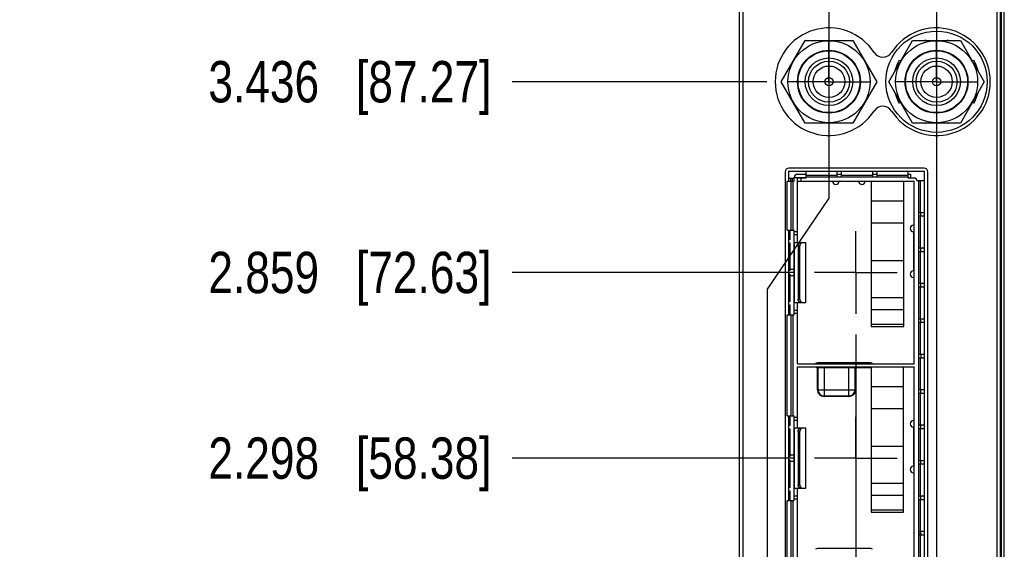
# Model space of a CAD drawing. Header units: inches. Extents: x 0.2 to 16.8, y 0.2 to 10.8.
# Tile 4 of 15: x 4.7 to 7.7, y 5.6 to 7.2. Entities that reach past the tile are written whole.
import ezdxf

# ---------------------------------------------------------------- set-up
doc = ezdxf.new("R2010")
doc.units = ezdxf.units.IN
doc.header["$LTSCALE"] = 0.935
doc.header["$MEASUREMENT"] = 0
doc.linetypes.add('CENTER', pattern=[0.6, 0.375, -0.075, 0.075, -0.075])
doc.layers.get('0').update_dxf_attribs({"linetype": 'CONTINUOUS'})
doc.layers.add('02___PRT_ALL_AXES', color=7, linetype='CONTINUOUS')
doc.layers.add('DIMENSIONS', color=7, linetype='CONTINUOUS')
doc.styles.get("Standard").update_dxf_attribs({"font": 'txt', "width": 0.8})
doc.dimstyles.new('DIMSTYLE_1', dxfattribs={"dimtxt": 0.125, "dimasz": 0.18, "dimexe": 0.125, "dimexo": 0.0625, "dimgap": 0.03125, "dimtad": 0, "dimtih": 1, "dimtoh": 1, "dimdec": 3, "dimzin": 4, "dimdsep": 46, "dimtxsty": 'STANDARD', "dimblk": '_FILLED', "dimblk1": '_FILLED', "dimblk2": '_FILLED', "dimcen": 0.09, "dimadec": 0, "dimazin": 0, "dimtp": 0.01, "dimtm": 0.01, "dimtfac": 1, "dimtdec": 3, "dimtofl": 0, "dimtmove": 0, "dimatfit": 3, "dimldrblk": '_FILLED', "dimfxl": 1, "dimtolj": 1, "dimtzin": 4, "dimarcsym": 0})

# ---------------------------------------------------------------- blocks, each defined once
blk = doc.blocks.new('*D3')
at = {"layer": 'DIMENSIONS', "color": 2, "linetype": 'CONTINUOUS'}
blk.add_line((7.5039, 7.3599), (7.5039, 2.729), dxfattribs=at)
at = {"layer": 'DIMENSIONS', "color": 2, "linetype": 'CONTINUOUS', "insert": (7.4414, 2.6665), "char_height": 0.125, "width": 1.425, "attachment_point": 3, "rotation": 90, "line_spacing_factor": 0.9}
blk.add_mtext('2X .301{\\Ftxt.shx;\\W1.000000;\\H0.125000; }[7.65]', dxfattribs=at)
blk = doc.blocks.new('_FILLED')
at = {"color": 0, "linetype": 'BYBLOCK'}
blk.add_solid([(0, 0), (-1, 0.174), (-1, -0.174)], dxfattribs=at)
blk = doc.blocks.new('*D4')
at = {"layer": 'DIMENSIONS', "color": 2, "linetype": 'CONTINUOUS'}
for p, q in [((7.1789, 7.3599), (7.1789, 6.6952)), ((7.1789, 6.6952), (6.9926, 6.4203)), ((6.9926, 6.4203), (6.9926, 2.729))]:
    blk.add_line(p, q, dxfattribs=at)
at = {"layer": 'DIMENSIONS', "color": 2, "linetype": 'CONTINUOUS', "insert": (6.9301, 2.6665), "char_height": 0.125, "width": 1.425, "attachment_point": 3, "rotation": 90, "line_spacing_factor": 0.9}
blk.add_mtext('2X .024{\\Ftxt.shx;\\W1.000000;\\H0.125000; }[0.61]', dxfattribs=at)
blk = doc.blocks.new('*D5')
at = {"layer": 'DIMENSIONS', "color": 2, "linetype": 'CONTINUOUS'}
blk.add_line((7.2598, 6.2833), (7.2598, 2.729), dxfattribs=at)
at = {"layer": 'DIMENSIONS', "color": 2, "linetype": 'CONTINUOUS', "insert": (7.1973, 2.6665), "char_height": 0.125, "width": 1.425, "attachment_point": 3, "rotation": 90, "line_spacing_factor": 0.9}
blk.add_mtext('4X .057{\\Ftxt.shx;\\W1.000000;\\H0.125000; }[1.44]', dxfattribs=at)
blk = doc.blocks.new('*D9')
at = {"layer": 'DIMENSIONS', "color": 2, "linetype": 'CONTINUOUS'}
blk.add_line((7.0722, 5.9099), (6.2214, 5.9099), dxfattribs=at)
at = {"layer": 'DIMENSIONS', "color": 2, "linetype": 'CONTINUOUS', "insert": (6.1589, 5.9724), "char_height": 0.125, "width": 1.325, "attachment_point": 3, "line_spacing_factor": 0.9}
blk.add_mtext('2.298{\\Ftxt.shx;\\W1.000000;\\H0.125000; }[58.38]', dxfattribs=at)
blk = doc.blocks.new('*D10')
at = {"layer": 'DIMENSIONS', "color": 2, "linetype": 'CONTINUOUS'}
blk.add_line((7.0722, 6.4709), (6.2214, 6.4709), dxfattribs=at)
at = {"layer": 'DIMENSIONS', "color": 2, "linetype": 'CONTINUOUS', "insert": (6.1589, 6.5334), "char_height": 0.125, "width": 1.325, "attachment_point": 3, "line_spacing_factor": 0.9}
blk.add_mtext('2.859{\\Ftxt.shx;\\W1.000000;\\H0.125000; }[72.63]', dxfattribs=at)
blk = doc.blocks.new('*D11')
at = {"layer": 'DIMENSIONS', "color": 2, "linetype": 'CONTINUOUS'}
blk.add_line((6.9913, 7.0474), (6.2214, 7.0474), dxfattribs=at)
at = {"layer": 'DIMENSIONS', "color": 2, "linetype": 'CONTINUOUS', "insert": (6.1589, 7.1099), "char_height": 0.125, "width": 1.325, "attachment_point": 3, "line_spacing_factor": 0.9}
blk.add_mtext('3.436{\\Ftxt.shx;\\W1.000000;\\H0.125000; }[87.27]', dxfattribs=at)
blk = doc.blocks.new('*D12')
at = {"layer": 'DIMENSIONS', "color": 2, "linetype": 'CONTINUOUS'}
blk.add_line((6.9913, 7.4224), (6.2214, 7.4224), dxfattribs=at)
at = {"layer": 'DIMENSIONS', "color": 2, "linetype": 'CONTINUOUS', "insert": (6.1589, 7.4849), "char_height": 0.125, "width": 1.225, "attachment_point": 3, "line_spacing_factor": 0.9}
blk.add_mtext('3.811{\\Ftxt.shx;\\W1.000000;\\H0.125000; }[96.8]', dxfattribs=at)
blk = doc.blocks.new('*D13')
at = {"layer": 'DIMENSIONS', "color": 2, "linetype": 'CONTINUOUS'}
blk.add_line((6.9763, 7.7952), (6.2214, 7.7952), dxfattribs=at)
at = {"layer": 'DIMENSIONS', "color": 2, "linetype": 'CONTINUOUS', "insert": (6.1589, 7.8577), "char_height": 0.125, "width": 1.425, "attachment_point": 3, "line_spacing_factor": 0.9}
blk.add_mtext('4.184{\\Ftxt.shx;\\W1.000000;\\H0.125000; }[106.27]', dxfattribs=at)
blk = doc.blocks.new('*D14')
at = {"layer": 'DIMENSIONS', "color": 2, "linetype": 'CONTINUOUS'}
blk.add_line((7.0153, 8.4324), (6.2214, 8.4324), dxfattribs=at)
at = {"layer": 'DIMENSIONS', "color": 2, "linetype": 'CONTINUOUS', "insert": (6.1589, 8.4949), "char_height": 0.125, "width": 1.425, "attachment_point": 3, "line_spacing_factor": 0.9}
blk.add_mtext('4.821{\\Ftxt.shx;\\W1.000000;\\H0.125000; }[122.45]', dxfattribs=at)

msp = doc.modelspace()

# ---------------------------------------------------------------- linework, layer by layer
at = {"color": 7, "linetype": 'CONTINUOUS'}
for p, q in [((6.9089, 3.4165), (6.9089, 8.5544)), ((7.6969, 3.4165), (7.6969, 8.5544)), ((6.9189, 8.5244), (6.9189, 4.4544)), ((7.6869, 4.4544), (7.6869, 8.5244)), ((7.6998, 4.1114), (7.6998, 8.1114)), ((7.7085, 4.1114), (7.7085, 8.1114)), ((7.7086, 4.1114), (7.7086, 8.1114)), ((7.0346, 7.0474), (7.1067, 7.1724)), ((7.1067, 7.1724), (7.2511, 7.1724)), ((7.2511, 7.1724), (7.3232, 7.0474)), ((7.3596, 7.0474), (7.4317, 7.1724)), ((7.4317, 7.1724), (7.5761, 7.1724)), ((7.4704, 7.173), (7.4707, 7.1724)), ((7.5371, 7.1724), (7.5374, 7.173)), ((7.5761, 7.1724), (7.6482, 7.0474)), ((7.3914, 7.1125), (7.3963, 7.111)), ((7.6115, 7.111), (7.6164, 7.1125)), ((7.3788, 7.0806), (7.3783, 7.0809)), ((7.6295, 7.0809), (7.629, 7.0806)), ((7.1067, 6.9224), (7.0346, 7.0474)), ((7.3232, 7.0474), (7.2511, 6.9224)), ((7.4317, 6.9224), (7.3596, 7.0474)), ((7.6482, 7.0474), (7.5761, 6.9224)), ((7.3783, 7.0139), (7.3788, 7.0141)), ((7.629, 7.0141), (7.6295, 7.0139)), ((7.3963, 6.9838), (7.3914, 6.9822)), ((7.6164, 6.9822), (7.6115, 6.9838)), ((7.2511, 6.9224), (7.1067, 6.9224)), ((7.5761, 6.9224), (7.4317, 6.9224)), ((7.4707, 6.9224), (7.4704, 6.9218)), ((7.5374, 6.9218), (7.5371, 6.9224)), ((7.4664, 6.7859), (7.0574, 6.7859)), ((7.0464, 6.7749), (7.0464, 4.4839)), ((7.0564, 6.7749), (7.0564, 6.7465)), ((7.0564, 6.7563), (7.0737, 6.7563)), ((7.1088, 6.7759), (7.0574, 6.7759)), ((7.0639, 6.7465), (7.0639, 6.7563)), ((7.0678, 6.7563), (7.0678, 6.7465)), ((7.0737, 6.7465), (7.0737, 6.7583)), ((7.0737, 6.7583), (7.1088, 6.7583)), ((7.0816, 6.7681), (7.0816, 6.7679)), ((7.0816, 6.7681), (7.1088, 6.7681)), ((7.0836, 6.5614), (7.0836, 6.7583)), ((7.1088, 6.7563), (7.0836, 6.7563)), ((7.0934, 6.7563), (7.0934, 6.7465)), ((7.1088, 6.7774), (7.1088, 6.7563)), ((7.1088, 6.7774), (7.2041, 6.7774)), ((7.1088, 6.765), (7.2041, 6.765)), ((7.1088, 6.7595), (7.4182, 6.7595)), ((7.2041, 6.7595), (7.2041, 6.7774)), ((7.2159, 6.7759), (7.2041, 6.7759)), ((7.2041, 6.7681), (7.2159, 6.7681)), ((7.2159, 6.7774), (7.2159, 6.7595)), ((7.2159, 6.7774), (7.3111, 6.7774)), ((7.2159, 6.765), (7.3111, 6.765)), ((7.3111, 6.7595), (7.3111, 6.7774)), ((7.323, 6.7759), (7.3111, 6.7759)), ((7.3111, 6.7681), (7.323, 6.7681)), ((7.323, 6.7774), (7.323, 6.7595)), ((7.323, 6.7774), (7.4182, 6.7774)), ((7.323, 6.765), (7.4182, 6.765)), ((7.4182, 6.7563), (7.4182, 6.7774)), ((7.4664, 6.7759), (7.4182, 6.7759)), ((7.4182, 6.7681), (7.4253, 6.7681)), ((7.4182, 6.7583), (7.4253, 6.7583)), ((7.4359, 6.7563), (7.4182, 6.7563)), ((7.4253, 6.7681), (7.4253, 6.7563)), ((7.4674, 4.4839), (7.4674, 6.7749)), ((7.4774, 4.4839), (7.4774, 6.7749)), ((7.0526, 6.5986), (7.0526, 6.7465)), ((7.0526, 6.7465), (7.0737, 6.7465)), ((7.065, 6.5986), (7.065, 6.7465)), ((7.0706, 6.5986), (7.0706, 6.7465)), ((7.0836, 6.7465), (7.4359, 6.7465)), ((7.306, 6.7465), (7.306, 6.3077)), ((7.4047, 6.3077), (7.4047, 6.7465)), ((7.4359, 6.1953), (7.4359, 6.7465)), ((7.4458, 6.7465), (7.4458, 6.7478)), ((7.4674, 6.7478), (7.4458, 6.7478)), ((7.4489, 6.7478), (7.4489, 4.5108)), ((7.4545, 6.7478), (7.4545, 6.6526)), ((7.306, 6.6874), (7.4047, 6.6874)), ((7.4489, 6.6526), (7.4674, 6.6526)), ((7.4674, 6.6408), (7.4489, 6.6408)), ((7.4545, 6.6408), (7.4545, 6.5455)), ((7.4556, 6.6526), (7.4556, 6.6408)), ((7.4047, 6.6197), (7.306, 6.6197)), ((7.4359, 6.6136), (7.4342, 6.6136)), ((7.0526, 6.5986), (7.0737, 6.5986)), ((7.0564, 6.5986), (7.0564, 6.3427)), ((7.0619, 6.5709), (7.0619, 6.5986)), ((7.0737, 6.3427), (7.0737, 6.5986)), ((7.0737, 6.5949), (7.0836, 6.5949)), ((7.0836, 6.585), (7.0737, 6.585)), ((7.4342, 6.5939), (7.4342, 6.4758)), ((7.0619, 6.5709), (7.0564, 6.5709)), ((7.0619, 6.5591), (7.0564, 6.5591)), ((7.0619, 6.4772), (7.0619, 6.5591)), ((7.0737, 6.5614), (7.1092, 6.5614)), ((7.0739, 6.5614), (7.0739, 6.3803)), ((7.0856, 6.5516), (7.0856, 6.3902)), ((7.0907, 6.5516), (7.0856, 6.5516)), ((7.0907, 6.3902), (7.0907, 6.5516)), ((7.1092, 6.3803), (7.1092, 6.5614)), ((7.4489, 6.5455), (7.4674, 6.5455)), ((7.4556, 6.5455), (7.4556, 6.5337)), ((7.4674, 6.5337), (7.4489, 6.5337)), ((7.4545, 6.5337), (7.4545, 6.4384)), ((7.306, 6.5069), (7.4047, 6.5069)), ((7.0619, 6.4772), (7.0564, 6.4772)), ((7.0619, 6.4654), (7.0564, 6.4654)), ((7.0619, 6.4807), (7.0737, 6.4807)), ((7.0619, 6.3835), (7.0619, 6.4654)), ((7.0737, 6.461), (7.0619, 6.461)), ((7.4359, 6.4561), (7.4342, 6.4561)), ((7.4489, 6.4384), (7.4674, 6.4384)), ((7.4674, 6.4266), (7.4489, 6.4266)), ((7.4545, 6.4266), (7.4545, 6.3313)), ((7.4556, 6.4384), (7.4556, 6.4266)), ((7.0619, 6.3835), (7.0564, 6.3835)), ((7.0619, 6.3717), (7.0564, 6.3717)), ((7.0619, 6.3427), (7.0619, 6.3717)), ((7.0737, 6.3803), (7.1092, 6.3803)), ((7.0836, 6.1953), (7.0836, 6.3803)), ((7.0856, 6.3902), (7.0907, 6.3902)), ((7.4047, 6.394), (7.306, 6.394)), ((7.0526, 6.0376), (7.0526, 6.3427)), ((7.0526, 6.3427), (7.0737, 6.3427)), ((7.065, 6.0376), (7.065, 6.3427)), ((7.0706, 6.0376), (7.0706, 6.3427)), ((7.0737, 6.3567), (7.0836, 6.3567)), ((7.0836, 6.3469), (7.0737, 6.3469)), ((7.306, 6.3586), (7.4047, 6.3586)), ((7.4047, 6.3134), (7.306, 6.3134)), ((7.306, 6.3077), (7.4047, 6.3077)), ((7.4489, 6.3313), (7.4674, 6.3313)), ((7.4674, 6.3195), (7.4489, 6.3195)), ((7.4545, 6.3195), (7.4545, 6.2242)), ((7.4556, 6.3313), (7.4556, 6.3195)), ((7.4489, 6.2242), (7.4674, 6.2242)), ((7.4576, 6.2124), (7.4576, 6.2242)), ((7.0836, 6.1953), (7.4359, 6.1953)), ((7.3053, 6.1976), (7.1438, 6.1976)), ((7.4674, 6.2124), (7.4489, 6.2124)), ((7.4545, 6.2124), (7.4545, 6.1171)), ((7.0836, 6.0004), (7.0836, 6.1854)), ((7.0836, 6.1854), (7.4359, 6.1854)), ((7.1438, 6.1165), (7.1438, 6.1835)), ((7.1438, 6.1835), (7.3053, 6.1835)), ((7.1455, 6.1835), (7.1455, 6.1165)), ((7.1623, 6.1854), (7.1623, 6.1835)), ((7.1643, 6.1835), (7.1643, 6.0961)), ((7.2391, 6.0961), (7.2391, 6.1835)), ((7.2411, 6.1854), (7.2411, 6.1835)), ((7.2579, 6.1165), (7.2579, 6.1835)), ((7.2596, 6.1835), (7.2596, 6.1165)), ((7.306, 6.1854), (7.306, 5.7467)), ((7.4045, 5.7467), (7.4045, 6.1854)), ((7.4359, 4.5122), (7.4359, 6.1854)), ((7.1438, 6.1165), (7.2596, 6.1165)), ((7.306, 6.1264), (7.4045, 6.1264)), ((7.4489, 6.1171), (7.4674, 6.1171)), ((7.4674, 6.1053), (7.4489, 6.1053)), ((7.4545, 6.1053), (7.4545, 6.01)), ((7.4556, 6.1171), (7.4556, 6.1053)), ((7.1643, 6.0978), (7.2391, 6.0978)), ((7.2391, 6.0961), (7.1643, 6.0961)), ((7.4045, 6.0586), (7.306, 6.0586)), ((7.0526, 6.0376), (7.0737, 6.0376)), ((7.0564, 6.0376), (7.0564, 5.7817)), ((7.0619, 6.0087), (7.0619, 6.0376)), ((7.0737, 5.7817), (7.0737, 6.0376)), ((7.0737, 6.0339), (7.0836, 6.0339)), ((7.0836, 6.024), (7.0737, 6.024)), ((7.4359, 6.023), (7.4342, 6.023)), ((7.4489, 6.01), (7.4674, 6.01)), ((7.4556, 6.01), (7.4556, 5.9982)), ((7.0619, 6.0087), (7.0564, 6.0087)), ((7.0619, 5.9969), (7.0564, 5.9969)), ((7.0619, 5.915), (7.0619, 5.9969)), ((7.1092, 6.0004), (7.0737, 6.0004)), ((7.0739, 6.0004), (7.0739, 5.8193)), ((7.0856, 5.9906), (7.0856, 5.8291)), ((7.0907, 5.9906), (7.0856, 5.9906)), ((7.0907, 5.8291), (7.0907, 5.9906)), ((7.1092, 5.8193), (7.1092, 6.0004)), ((7.4342, 6.0034), (7.4342, 5.8852)), ((7.4674, 5.9982), (7.4489, 5.9982)), ((7.4545, 5.9982), (7.4545, 5.903)), ((7.0619, 5.9197), (7.0737, 5.9197)), ((7.306, 5.9459), (7.4045, 5.9459)), ((7.0619, 5.915), (7.0564, 5.915)), ((7.0619, 5.9032), (7.0564, 5.9032)), ((7.0619, 5.8213), (7.0619, 5.9032)), ((7.0737, 5.9), (7.0619, 5.9)), ((7.4489, 5.903), (7.4674, 5.903)), ((7.4674, 5.8912), (7.4489, 5.8912)), ((7.4545, 5.8912), (7.4545, 5.7959)), ((7.4556, 5.903), (7.4556, 5.8912)), ((7.4359, 5.8656), (7.4342, 5.8656)), ((7.4045, 5.833), (7.306, 5.833)), ((7.0619, 5.8213), (7.0564, 5.8213)), ((7.0619, 5.8095), (7.0564, 5.8095)), ((7.0619, 5.7817), (7.0619, 5.8095)), ((7.0737, 5.8193), (7.1092, 5.8193)), ((7.0836, 5.4394), (7.0836, 5.8193)), ((7.0856, 5.8291), (7.0907, 5.8291)), ((7.0526, 5.4766), (7.0526, 5.7817)), ((7.0526, 5.7817), (7.0737, 5.7817)), ((7.065, 5.4766), (7.065, 5.7817)), ((7.0706, 5.4766), (7.0706, 5.7817)), ((7.0737, 5.7957), (7.0836, 5.7957)), ((7.0836, 5.7858), (7.0737, 5.7858)), ((7.306, 5.7975), (7.4045, 5.7975)), ((7.4489, 5.7959), (7.4674, 5.7959)), ((7.4674, 5.7841), (7.4489, 5.7841)), ((7.4545, 5.7841), (7.4545, 5.6888)), ((7.4556, 5.7959), (7.4556, 5.7841)), ((7.4045, 5.7524), (7.306, 5.7524)), ((7.306, 5.7467), (7.4045, 5.7467)), ((7.4489, 5.6888), (7.4674, 5.6888)), ((7.4489, 5.6835), (7.4576, 5.6835)), ((7.4556, 5.6888), (7.4556, 5.6835)), ((7.4576, 5.677), (7.4576, 5.6835)), ((7.4674, 5.677), (7.4489, 5.677)), ((7.4545, 5.677), (7.4545, 5.5817)), ((7.3053, 5.6366), (7.1438, 5.6366))]:
    msp.add_line(p, q, dxfattribs=at)
for centre, radius in [((7.5039, 7.0474), 0.153), ((7.1789, 7.0474), 0.124), ((7.5039, 7.0474), 0.124), ((7.1789, 7.0474), 0.095), ((7.1789, 7.0474), 0.0935), ((7.5039, 7.0474), 0.095), ((7.5039, 7.0474), 0.0935), ((7.1789, 7.0474), 0.072), ((7.5039, 7.0474), 0.072), ((7.1789, 7.0474), 0.062), ((7.1789, 7.0474), 0.0475), ((7.5039, 7.0474), 0.062), ((7.5039, 7.0474), 0.0475), ((7.1789, 7.0474), 0.0125), ((7.5039, 7.0474), 0.0125)]:
    msp.add_circle(centre, radius, dxfattribs=at)
for centre, radius, start, end in [((7.1789, 7.0474), 0.1625, 32.9959, 327.0041), ((7.5039, 7.0474), 0.1625, 212.9959, 147.0041), ((7.5039, 7.0474), 0.13, 104.9332, 105.8624), ((7.5039, 7.0474), 0.13, 74.1376, 75.0668), ((7.3414, 7.1529), 0.0312, 212.9959, 327.0041), ((7.5039, 7.0474), 0.13, 149.9332, 165.0668), ((7.5039, 7.0474), 0.13, 14.9332, 30.0668), ((7.5039, 7.0474), 0.13, 194.9332, 210.0668), ((7.5039, 7.0474), 0.13, 329.9332, 345.0668), ((7.3414, 6.9419), 0.0312, 32.9959, 147.0041), ((7.5039, 7.0474), 0.13, 254.1377, 255.0668), ((7.5039, 7.0474), 0.13, 284.9332, 285.8623), ((7.0574, 6.7749), 0.011, 90, 180), ((7.4664, 6.7749), 0.011, 0, 90), ((7.0574, 6.7749), 0.001, 90, 180), ((7.0836, 6.7583), 0.00984, 90, 180), ((7.4359, 6.7465), 0.00984, 8.0396, 90), ((7.4664, 6.7749), 0.001, 0, 90), ((7.1997, 6.7467), 0.00984, 181.152, 358.854), ((7.2785, 6.7467), 0.00984, 181.146, 358.848), ((7.4342, 6.6037), 0.00984, 90, 270), ((7.4342, 6.466), 0.00984, 90, 270), ((7.1438, 6.1906), 0.00709, 90, 138.1368), ((7.3053, 6.1906), 0.00709, 41.8634, 90), ((7.1438, 6.1906), 0.00709, 226.3708, 270), ((7.3053, 6.1906), 0.00709, 270, 276.2665), ((7.1643, 6.1165), 0.0205, 180, 270), ((7.1643, 6.1165), 0.0188, 180, 270), ((7.2391, 6.1165), 0.0205, 270, 360), ((7.2391, 6.1165), 0.0188, 270, 360), ((7.4342, 6.0132), 0.00984, 90, 270), ((7.4342, 5.8754), 0.00984, 90, 270), ((7.1438, 5.6295), 0.00709, 90, 138.1368), ((7.3053, 5.6295), 0.00709, 41.8634, 90)]:
    msp.add_arc(centre, radius, start, end, dxfattribs=at)
for points, knots in [([(7.0856, 6.5516), (7.0856, 6.5522), (7.0857, 6.5535), (7.0861, 6.5554), (7.0869, 6.5571), (7.0878, 6.5584), (7.0885, 6.5593), (7.0893, 6.56), (7.0902, 6.5606), (7.0911, 6.561), (7.0917, 6.5613), (7.0924, 6.5614), (7.0928, 6.5614), (7.093, 6.5614)], [0, 0, 0, 0, 0.144277, 0.286909, 0.426075, 0.559647, 0.623672, 0.685431, 0.801058, 0.854786, 0.905721, 0.954032, 1, 1, 1, 1]), ([(7.0984, 6.5614), (7.0982, 6.5614), (7.0978, 6.5614), (7.0971, 6.5613), (7.0964, 6.561), (7.0954, 6.5606), (7.0945, 6.56), (7.0937, 6.5592), (7.093, 6.5584), (7.0921, 6.5571), (7.0913, 6.5554), (7.0909, 6.5535), (7.0907, 6.5522), (7.0907, 6.5516)], [0, 0, 0, 0, 0.049499, 0.100669, 0.15377, 0.208983, 0.32574, 0.387305, 0.450747, 0.582331, 0.718888, 0.858658, 1, 1, 1, 1]), ([(7.093, 6.3803), (7.0928, 6.3803), (7.0924, 6.3804), (7.0917, 6.3805), (7.0911, 6.3807), (7.0902, 6.3811), (7.0893, 6.3817), (7.0885, 6.3825), (7.0878, 6.3834), (7.0869, 6.3846), (7.0861, 6.3864), (7.0857, 6.3882), (7.0856, 6.3895), (7.0856, 6.3902)], [0, 0, 0, 0, 0.045968, 0.094279, 0.145214, 0.198942, 0.314569, 0.376328, 0.440353, 0.573925, 0.713091, 0.855723, 1, 1, 1, 1]), ([(7.0907, 6.3902), (7.0907, 6.3895), (7.0909, 6.3882), (7.0913, 6.3864), (7.0921, 6.3847), (7.093, 6.3834), (7.0937, 6.3825), (7.0945, 6.3818), (7.0954, 6.3812), (7.0964, 6.3807), (7.0971, 6.3805), (7.0978, 6.3804), (7.0982, 6.3803), (7.0984, 6.3803)], [0, 0, 0, 0, 0.141342, 0.281112, 0.417669, 0.549253, 0.612695, 0.67426, 0.791017, 0.84623, 0.899331, 0.950501, 1, 1, 1, 1]), ([(7.0856, 5.9906), (7.0856, 5.9912), (7.0857, 5.9925), (7.0861, 5.9944), (7.0869, 5.9961), (7.0878, 5.9974), (7.0885, 5.9982), (7.0893, 5.999), (7.0902, 5.9996), (7.0911, 6), (7.0917, 6.0002), (7.0924, 6.0004), (7.0928, 6.0004), (7.093, 6.0004)], [0, 0, 0, 0, 0.144277, 0.286909, 0.426075, 0.559647, 0.623672, 0.685431, 0.801058, 0.854786, 0.905721, 0.954032, 1, 1, 1, 1]), ([(7.0984, 6.0004), (7.0982, 6.0004), (7.0978, 6.0004), (7.0971, 6.0002), (7.0964, 6), (7.0954, 5.9996), (7.0945, 5.999), (7.0937, 5.9982), (7.093, 5.9973), (7.0921, 5.9961), (7.0913, 5.9944), (7.0909, 5.9925), (7.0907, 5.9912), (7.0907, 5.9906)], [0, 0, 0, 0, 0.049499, 0.100669, 0.15377, 0.208983, 0.32574, 0.387305, 0.450747, 0.582331, 0.718888, 0.858658, 1, 1, 1, 1]), ([(7.093, 5.8193), (7.0928, 5.8193), (7.0924, 5.8193), (7.0917, 5.8195), (7.0911, 5.8197), (7.0902, 5.8201), (7.0893, 5.8207), (7.0885, 5.8215), (7.0878, 5.8223), (7.0869, 5.8236), (7.0861, 5.8253), (7.0857, 5.8272), (7.0856, 5.8285), (7.0856, 5.8291)], [0, 0, 0, 0, 0.045968, 0.094279, 0.145214, 0.198942, 0.314569, 0.376328, 0.440353, 0.573925, 0.713091, 0.855723, 1, 1, 1, 1]), ([(7.0907, 5.8291), (7.0907, 5.8285), (7.0909, 5.8272), (7.0913, 5.8253), (7.0921, 5.8236), (7.093, 5.8224), (7.0937, 5.8215), (7.0945, 5.8207), (7.0954, 5.8201), (7.0964, 5.8197), (7.0971, 5.8195), (7.0978, 5.8193), (7.0982, 5.8193), (7.0984, 5.8193)], [0, 0, 0, 0, 0.141342, 0.281112, 0.417669, 0.549253, 0.612695, 0.67426, 0.791017, 0.84623, 0.899331, 0.950501, 1, 1, 1, 1])]:
    msp.add_open_spline(points, degree=3, knots=knots, dxfattribs=at)
at = {"layer": '02___PRT_ALL_AXES', "color": 7, "linetype": 'CENTER'}
for p, q in [((7.1789, 7.0474), (7.1789, 7.1725)), ((7.5039, 7.0474), (7.5039, 7.1725)), ((7.1789, 7.0474), (7.0538, 7.0474)), ((7.1789, 7.0474), (7.1789, 6.9223)), ((7.1789, 7.0474), (7.304, 7.0474)), ((7.5039, 7.0474), (7.3788, 7.0474)), ((7.5039, 7.0474), (7.5039, 6.9223)), ((7.5039, 7.0474), (7.629, 7.0474)), ((7.2598, 6.4709), (7.2598, 6.596)), ((7.2598, 6.4709), (7.1347, 6.4709)), ((7.2598, 6.4709), (7.2598, 6.3458)), ((7.2598, 6.4709), (7.3849, 6.4709)), ((7.2598, 5.9099), (7.2598, 6.035)), ((7.2598, 5.9099), (7.1347, 5.9099)), ((7.2598, 5.9099), (7.2598, 5.7848)), ((7.2598, 5.9099), (7.3849, 5.9099))]:
    msp.add_line(p, q, dxfattribs=at)

# ---------------------------------------------------------------- dimensions: what is measured, and where the dimension line sits
at = {"layer": 'DIMENSIONS', "color": 2, "linetype": 'CONTINUOUS'}
for feature_location, offset, origin, picture, middle in [((7.0153, 8.4324), (-0.7939, 0), (7.0778, 3.6115), '*D14', (5.4464, 8.4324)), ((6.9763, 7.7952), (-0.7549, 0), (7.0388, 3.6115), '*D13', (5.4464, 7.7952)), ((6.9913, 7.4224), (-0.7699, 0), (7.0538, 3.6115), '*D12', (5.5464, 7.4224)), ((6.9913, 7.0474), (-0.7699, 0), (7.0538, 3.6115), '*D11', (5.4964, 7.0474)), ((7.0722, 6.4709), (-0.8508, 0), (7.1347, 3.6115), '*D10', (5.4964, 6.4709)), ((7.0722, 5.9099), (-0.8508, 0), (7.1347, 3.6115), '*D9', (5.4964, 5.9099))]:
    dim = msp.add_ordinate_dim(feature_location=feature_location, offset=offset, dtype=0, origin=origin, dimstyle='DIMSTYLE_1', dxfattribs=at)
    dim.commit()
    dim.dimension.update_dxf_attribs({"geometry": picture, "text_midpoint": middle})
for feature_location, offset, dtype, origin, text, picture, middle in [((7.1789, 7.3599), (-0.1863, -4.6309), 0, (7.2029, 7.5475), '2X <>', '*D4', (6.9926, 1.954)), ((7.5039, 7.3599), (0, -4.6309), 1, (7.2029, 7.5475), '2X <>', '*D3', (7.5039, 1.954)), ((7.2598, 6.2833), (0, -3.5543), 1, (7.2029, 6.3458), '4X <>', '*D5', (7.2598, 1.954))]:
    dim = msp.add_ordinate_dim(feature_location=feature_location, offset=offset, dtype=dtype, origin=origin, text=text, dimstyle='DIMSTYLE_1', dxfattribs=at)
    dim.commit()
    dim.dimension.update_dxf_attribs({"geometry": picture, "text_midpoint": middle})

doc.saveas('drawing.dxf')
